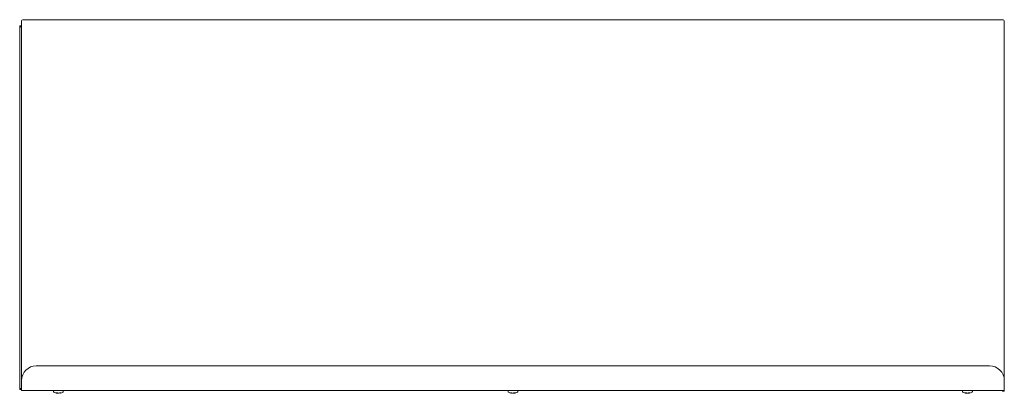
# Model space of a CAD drawing. Header units: millimetres. Extents: x -565 to 236, y -237 to 67.
import ezdxf

# ---------------------------------------------------------------- set-up
doc = ezdxf.new("R2010")
doc.units = ezdxf.units.MM

msp = doc.modelspace()

# ---------------------------------------------------------------- linework, layer by layer
at = {"color": 0, "linetype": 'Continuous', "lineweight": 0}
for p, q in [((-563.54, -226.54), (-563.54, 65.96)), ((-562.54, 66.96), (235.46, 66.96)), ((236.46, 65.96), (236.46, -226.54)), ((-565.04, 61.22), (-565.04, 61.71)), ((-565.04, -233.08), (-565.04, 61.22)), ((-563.94, 61.71), (-563.54, 61.71)), ((-551.54, -214.54), (224.46, -214.54)), ((-563.54, -232.04), (-563.54, -226.54)), ((-563.54, -234.54), (-563.54, -232.04)), ((236.46, -232.04), (236.46, -226.54)), ((236.46, -232.04), (236.46, -234.54)), ((-565.04, -233.08), (-565.04, -233.72)), ((-565.04, -233.72), (-565.04, -233.72)), ((-565.04, -233.72), (-563.54, -233.72)), ((-563.54, -234.54), (236.46, -234.54)), ((-537.54, -235.04), (-537.54, -235.49)), ((-534.6, -236.57), (-534.6, -236.88)), ((-533.56, -236.87), (-533.56, -236.88)), ((-532.47, -236.57), (-532.47, -236.88)), ((-529.54, -235.04), (-529.54, -235.49)), ((-167.54, -235.04), (-167.54, -235.49)), ((-164.6, -236.57), (-164.6, -236.88)), ((-163.56, -236.87), (-163.56, -236.88)), ((-162.47, -236.57), (-162.47, -236.88)), ((-159.54, -235.04), (-159.54, -235.49)), ((202.46, -235.04), (202.46, -235.49)), ((205.4, -236.57), (205.4, -236.88)), ((206.44, -236.87), (206.44, -236.88)), ((207.53, -236.57), (207.53, -236.88)), ((210.46, -235.04), (210.46, -235.49)), ((234.96, -234.58), (234.96, -235.22)), ((234.96, -235.22), (234.96, -235.22)), ((236.46, -235.22), (234.96, -235.22)), ((236.46, -234.58), (236.46, -234.54)), ((236.46, -234.58), (236.46, -235.22)), ((236.46, -235.22), (236.46, -235.22))]:
    msp.add_line(p, q, dxfattribs=at)
at = {"color": 0, "linetype": 'Continuous', "lineweight": 0, "extrusion": (0, 0, -1)}
for centre, radius, start, end in [((562.54, 65.96), 1, 0, 90), ((-235.46, 65.96), 1, 90, 180), ((551.54, -226.54), 12, 0, 90), ((-224.46, -226.54), 12, 90, 180), ((537.04, -235.04), 0.5, 0, 90), ((537.04, -235.49), 0.5, 297.74598, 0), ((532.63, -227.12), 9.96, 281.51566, 297.74598), ((534.44, -227.12), 9.96, 242.25402, 258.48434), ((530.04, -235.04), 0.5, 90, 180), ((530.04, -235.49), 0.5, 180, 242.25402), ((167.04, -235.04), 0.5, 0, 90), ((167.04, -235.49), 0.5, 297.74598, 0), ((162.63, -227.12), 9.96, 281.51566, 297.74598), ((164.44, -227.12), 9.96, 242.25402, 258.48434), ((160.04, -235.04), 0.5, 90, 180), ((160.04, -235.49), 0.5, 180, 242.25402), ((-202.96, -235.04), 0.5, 0, 90), ((-202.96, -235.49), 0.5, 297.74598, 360), ((-207.37, -227.12), 9.96, 281.51566, 297.74598), ((-205.56, -227.12), 9.96, 242.25402, 258.48434), ((-209.96, -235.04), 0.5, 90, 180), ((-209.96, -235.49), 0.5, 180, 242.25402)]:
    msp.add_arc(centre, radius, start, end, dxfattribs=at)
at = {"color": 0, "linetype": 'Continuous', "lineweight": 0}
for points, knots in [([(-565.04, 61.71), (-565.04, 61.76), (-564.99, 61.8), (-564.82, 61.87), (-564.69, 61.91), (-564.38, 61.95), (-564.19, 61.97), (-563.84, 61.97), (-563.69, 61.96), (-563.54, 61.95)], [0, 0, 0, 0, 0.25, 0.25, 0.5, 0.5, 0.75, 0.75, 0.9249247, 0.9249247, 0.9249247, 0.9249247]), ([(-563.54, 61.15), (-563.82, 61.16), (-564.08, 61.17), (-564.53, 61.18), (-564.72, 61.19), (-564.97, 61.2), (-565.04, 61.21), (-565.04, 61.22)], [0.2619805, 0.2619805, 0.2619805, 0.2619805, 0.5, 0.5, 0.75, 0.75, 1, 1, 1, 1]), ([(-563.54, -233.05), (-563.82, -233.05), (-564.08, -233.06), (-564.53, -233.06), (-564.72, -233.06), (-564.97, -233.07), (-565.04, -233.07), (-565.04, -233.08)], [0.2619805, 0.2619805, 0.2619805, 0.2619805, 0.5, 0.5, 0.75, 0.75, 1, 1, 1, 1]), ([(-535.56, -236.56), (-535.51, -236.58), (-535.46, -236.6), (-535.14, -236.74), (-534.87, -236.83), (-534.6, -236.88)], [2.5633073, 2.5633073, 2.5633073, 2.5633073, 2.5832995, 2.5832995, 2.6966603, 2.6966603, 2.6966603, 2.6966603]), ([(-534.48, -236.56), (-534.67, -236.58), (-534.86, -236.59), (-535.21, -236.59), (-535.38, -236.58), (-535.56, -236.56)], [2.4024788, 2.4024788, 2.4024788, 2.4024788, 2.473731, 2.473731, 2.5449832, 2.5449832, 2.5449832, 2.5449832]), ([(-534.54, -236.57), (-534.5, -236.59), (-534.46, -236.61), (-534.13, -236.74), (-533.84, -236.83), (-533.56, -236.88)], [2.5656465, 2.5656465, 2.5656465, 2.5656465, 2.5832995, 2.5832995, 2.6966603, 2.6966603, 2.6966603, 2.6966603]), ([(-534.48, -236.56), (-534.43, -236.58), (-534.38, -236.6), (-534.06, -236.74), (-533.78, -236.83), (-533.51, -236.88)], [2.5633073, 2.5633073, 2.5633073, 2.5633073, 2.5832995, 2.5832995, 2.6966603, 2.6966603, 2.6966603, 2.6966603]), ([(-533.51, -236.88), (-533.23, -236.83), (-532.94, -236.74), (-532.61, -236.6), (-532.56, -236.58), (-532.51, -236.56)], [2.8436586, 2.8436586, 2.8436586, 2.8436586, 2.9570195, 2.9570195, 2.9770116, 2.9770116, 2.9770116, 2.9770116]), ([(-532.47, -236.88), (-532.19, -236.83), (-531.9, -236.74), (-531.57, -236.6), (-531.52, -236.58), (-531.47, -236.56)], [2.8436586, 2.8436586, 2.8436586, 2.8436586, 2.9570195, 2.9570195, 2.9770116, 2.9770116, 2.9770116, 2.9770116]), ([(-165.56, -236.56), (-165.51, -236.58), (-165.46, -236.6), (-165.14, -236.74), (-164.87, -236.83), (-164.6, -236.88)], [2.5633073, 2.5633073, 2.5633073, 2.5633073, 2.5832995, 2.5832995, 2.6966603, 2.6966603, 2.6966603, 2.6966603]), ([(-164.48, -236.56), (-164.67, -236.58), (-164.86, -236.59), (-165.21, -236.59), (-165.38, -236.58), (-165.56, -236.56)], [2.4024788, 2.4024788, 2.4024788, 2.4024788, 2.473731, 2.473731, 2.5449832, 2.5449832, 2.5449832, 2.5449832]), ([(-164.54, -236.57), (-164.5, -236.59), (-164.46, -236.61), (-164.13, -236.74), (-163.84, -236.83), (-163.56, -236.88)], [2.5656465, 2.5656465, 2.5656465, 2.5656465, 2.5832995, 2.5832995, 2.6966603, 2.6966603, 2.6966603, 2.6966603]), ([(-164.48, -236.56), (-164.43, -236.58), (-164.38, -236.6), (-164.06, -236.74), (-163.78, -236.83), (-163.51, -236.88)], [2.5633073, 2.5633073, 2.5633073, 2.5633073, 2.5832995, 2.5832995, 2.6966603, 2.6966603, 2.6966603, 2.6966603]), ([(-163.51, -236.88), (-163.23, -236.83), (-162.94, -236.74), (-162.61, -236.6), (-162.56, -236.58), (-162.51, -236.56)], [2.8436586, 2.8436586, 2.8436586, 2.8436586, 2.9570195, 2.9570195, 2.9770116, 2.9770116, 2.9770116, 2.9770116]), ([(-162.47, -236.88), (-162.19, -236.83), (-161.9, -236.74), (-161.57, -236.6), (-161.52, -236.58), (-161.47, -236.56)], [2.8436586, 2.8436586, 2.8436586, 2.8436586, 2.9570195, 2.9570195, 2.9770116, 2.9770116, 2.9770116, 2.9770116]), ([(204.44, -236.56), (204.49, -236.58), (204.54, -236.6), (204.86, -236.74), (205.13, -236.83), (205.4, -236.88)], [2.5633073, 2.5633073, 2.5633073, 2.5633073, 2.5832995, 2.5832995, 2.6966603, 2.6966603, 2.6966603, 2.6966603]), ([(205.52, -236.56), (205.33, -236.58), (205.14, -236.59), (204.79, -236.59), (204.62, -236.58), (204.44, -236.56)], [2.4024788, 2.4024788, 2.4024788, 2.4024788, 2.473731, 2.473731, 2.5449832, 2.5449832, 2.5449832, 2.5449832]), ([(205.46, -236.57), (205.5, -236.59), (205.54, -236.61), (205.87, -236.74), (206.16, -236.83), (206.44, -236.88)], [2.5656465, 2.5656465, 2.5656465, 2.5656465, 2.5832995, 2.5832995, 2.6966603, 2.6966603, 2.6966603, 2.6966603]), ([(205.52, -236.56), (205.57, -236.58), (205.62, -236.6), (205.94, -236.74), (206.22, -236.83), (206.49, -236.88)], [2.5633073, 2.5633073, 2.5633073, 2.5633073, 2.5832995, 2.5832995, 2.6966603, 2.6966603, 2.6966603, 2.6966603]), ([(206.49, -236.88), (206.77, -236.83), (207.06, -236.74), (207.39, -236.6), (207.44, -236.58), (207.49, -236.56)], [2.8436586, 2.8436586, 2.8436586, 2.8436586, 2.9570195, 2.9570195, 2.9770116, 2.9770116, 2.9770116, 2.9770116]), ([(207.53, -236.88), (207.81, -236.83), (208.1, -236.74), (208.43, -236.6), (208.48, -236.58), (208.53, -236.56)], [2.8436586, 2.8436586, 2.8436586, 2.8436586, 2.9570195, 2.9570195, 2.9770116, 2.9770116, 2.9770116, 2.9770116]), ([(233.96, -234.54), (234.42, -234.55), (234.84, -234.56), (234.94, -234.57), (234.96, -234.57), (234.96, -234.58), (234.96, -234.58)], [0, 0, 0, 0, 0.861446, 0.861446, 0.861446, 1, 1, 1, 1]), ([(233.96, -234.54), (234.29, -234.54), (234.62, -234.55), (235.22, -234.55), (235.5, -234.56), (235.96, -234.56), (236.15, -234.56), (236.4, -234.57), (236.46, -234.57), (236.46, -234.58)], [0, 0, 0, 0, 0.25, 0.25, 0.5, 0.5, 0.75, 0.75, 1, 1, 1, 1])]:
    msp.add_open_spline(points, degree=3, knots=knots, dxfattribs=at)
for points in [[(-534.62, -236.88), (-534.61, -236.88), (-534.6, -236.88), (-534.6, -236.88)], [(-533.56, -236.88), (-533.55, -236.88), (-533.54, -236.88), (-533.54, -236.88)], [(-532.53, -236.57), (-532.51, -236.57), (-532.49, -236.57), (-532.47, -236.57)], [(-531.97, -236.59), (-532.14, -236.59), (-532.32, -236.58), (-532.51, -236.56)], [(-531.47, -236.56), (-531.64, -236.58), (-531.81, -236.59), (-531.97, -236.59)], [(-164.62, -236.88), (-164.61, -236.88), (-164.6, -236.88), (-164.6, -236.88)], [(-163.56, -236.88), (-163.55, -236.88), (-163.54, -236.88), (-163.54, -236.88)], [(-162.53, -236.57), (-162.51, -236.57), (-162.49, -236.57), (-162.47, -236.57)], [(-161.97, -236.59), (-162.14, -236.59), (-162.32, -236.58), (-162.51, -236.56)], [(-161.47, -236.56), (-161.64, -236.58), (-161.81, -236.59), (-161.97, -236.59)], [(205.38, -236.88), (205.39, -236.88), (205.4, -236.88), (205.4, -236.88)], [(206.44, -236.88), (206.45, -236.88), (206.46, -236.88), (206.46, -236.88)], [(207.47, -236.57), (207.49, -236.57), (207.51, -236.57), (207.53, -236.57)], [(208.03, -236.59), (207.86, -236.59), (207.68, -236.58), (207.49, -236.56)], [(208.53, -236.56), (208.36, -236.58), (208.19, -236.59), (208.03, -236.59)]]:
    msp.add_open_spline(points, degree=3, dxfattribs=at)

doc.saveas('drawing.dxf')
